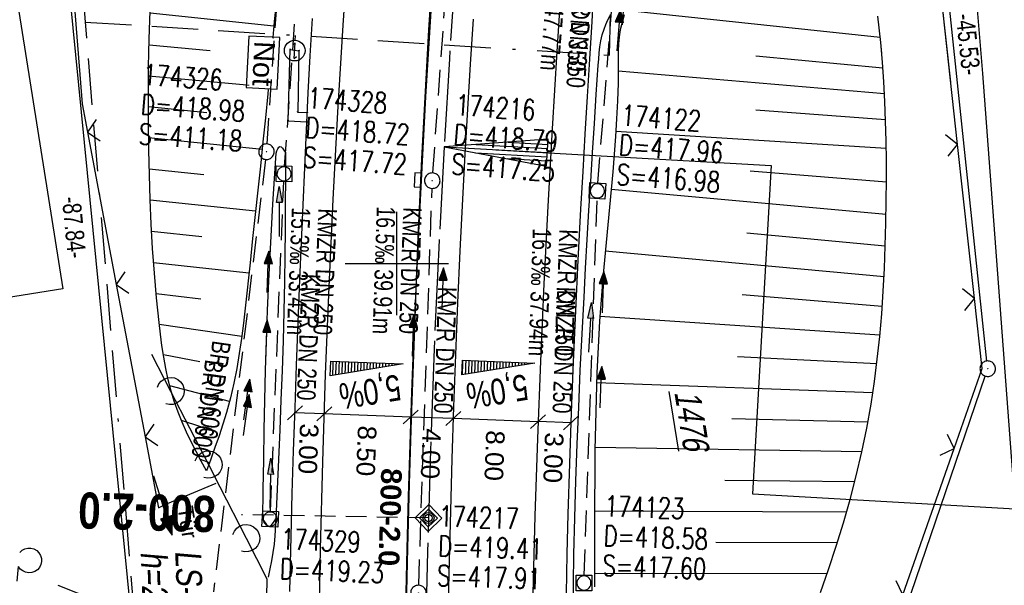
# Model space of a CAD drawing. Extents: x 508367 to 508796, y 450874 to 451832.
# Tile 31 of 37: x 508464 to 508559, y 451669 to 451724. Entities that reach past the tile are written whole.
import ezdxf
from ezdxf.enums import TextEntityAlignment as Align

# ---------------------------------------------------------------- set-up
doc = ezdxf.new("R2010")
doc.units = 0
doc.header["$LTSCALE"] = 10
doc.header["$MEASUREMENT"] = 0
for name, pattern in [('ACAD_ISO16W100', [73, 15, -6.5, 15, -6.5, 15, -7, 1, -7]), ('ACHSE', [5.5, 4, -0.5, 0.5, -0.5]), ('AUSGEZOGEN', [0]), ('LT00', [0]), ('LT17', [0.15, 0.1, -0.05]), ('STRICHLINIE2', [0.375, 0.25, -0.125])]:
    doc.linetypes.add(name, pattern=pattern)
doc.layers.get('0').update_dxf_attribs({"linetype": 'LT00'})
for name, color, linetype in [('--EK_FBR', 250, 'LT00'), ('--EK_Halt-Pfeil', 4, 'LT00'), ('--EK_Haltung', 7, 'STRICHLINIE2'), ('--EK_Haltung-Text', 140, 'LT00'), ('--EK_Schacht-Text', 5, 'LT00'), ('--EK_STATIONSZEICHEN', 19, 'LT00'), ('--EK_STATIONSZEICHEN_NR', 19, 'LT17'), ('--EL_DFK_AB_L', 21, 'LT00'), ('--EL_DFK_AB_P', 7, 'LT00'), ('--EL_Halt-Pfeil', 4, 'LT00'), ('--EL_Haltung', 182, 'STRICHLINIE2'), ('--EL_Haltung-Text', 182, 'LT00'), ('-AX-093', 35, 'ACHSE'), ('-EL-93-1', 250, 'LT00'), ('-QUE-40O', 11, 'Continuous'), ('-QUE-40W', 11, 'Continuous'), ('-STATIONSZEICHEN', 19, 'LT00'), ('-STATIONZEICHEN_NR', 19, 'LT00'), ('ABSTAND', 8, 'LT00'), ('BAB-KABEL', 220, 'ACAD_ISO16W100'), ('BAB-NS_SYB', 221, 'Continuous'), ('BAB-NS_TEXT', 221, 'Continuous'), ('BEMAßUNG', 255, 'Continuous'), ('BW_TEXT_B', 20, 'AUSGEZOGEN'), ('DFK_AB_FLNR', 7, 'Continuous'), ('DFK_AB_L', 21, 'LT00'), ('DFK_AB_P', 7, 'LT00'), ('DFK_KATASTER', 250, 'LT00'), ('DFK_NUTZUNG', 250, 'LT00'), ('LS-WAND_TEXT', 11, 'Continuous'), ('PFEIL', 140, 'AUSGEZOGEN'), ('TOR_TEXT_B', 11, 'Continuous'), ('V120_BOESCH', 250, 'LT00'), ('V120_BOSCHUNG', 250, 'LT00'), ('V120_ZAUN', 40, 'LT00'), ('V121_AFBR_BAB', 250, 'LT00'), ('V121_BOESCH', 250, 'LT00'), ('V121_BOSCHUNG', 250, 'LT00'), ('V121_GEHWEG', 250, 'LT00'), ('V121_GRABEN', 250, 'LT00'), ('V121_H_BORD', 8, 'LT00'), ('V121_KA_MULD', 182, 'LT00'), ('V121_KA_PRUF', 182, 'LT00'), ('V121_LAERM', 11, 'LT00'), ('V121_LD_MARK', 250, 'LT00'), ('V121_RASTER', 250, 'LT00'), ('V121_SINKK', 182, 'LT00'), ('V121_TOR', 10, 'LT00'), ('V121_ZAUN', 40, 'LT00')]:
    doc.layers.add(name, color=color, linetype=linetype)
doc.styles.add('Arial', font='ARIAL.TTF')
doc.styles.add('Beschrift', font='ARIAL.TTF')
doc.styles.add('Haltungsbeschriftung', font='ARIAL.TTF', dxfattribs={"width": 0.75})
doc.styles.add('Knoten', font='ARIALBD.TTF', dxfattribs={"width": 0.8, "height": 1.8})
doc.styles.add('schachtbeschriftung', font='romans.shx', dxfattribs={"width": 0.75, "height": 2})
doc.styles.get("Standard").update_dxf_attribs({"font": 'ARIAL.TTF'})

# ---------------------------------------------------------------- blocks, each defined once
blk = doc.blocks.new('SYMB7201')
at = {"color": 0, "linetype": 'ByBlock'}
for p, q in [((0, 0.385), (-0.11, 0.015)), ((-0.255, -0.385), (-0.115, -0.385)), ((0.445, -0.385), (0.585, -0.385))]:
    blk.add_line(p, q, dxfattribs=at)
for points in [[(0.25, 0.015), (0.11, 0.015), (0, 0.385)], [(-0.393816, -0.383308), (-0.416239, -0.362945), (-0.432849, -0.337617), (-0.442589, -0.308936), (-0.444836, -0.27873), (-0.439449, -0.248923), (-0.426769, -0.221415), (-0.407606, -0.197958), (-0.38318, -0.180047), (-0.355047, -0.168823), (-0.325, -0.165), (-0.294953, -0.168823), (-0.26682, -0.180047), (-0.242394, -0.197959), (-0.223231, -0.221415), (-0.210551, -0.248923), (-0.205164, -0.27873), (-0.207411, -0.308936), (-0.21715, -0.337617), (-0.233761, -0.362945), (-0.256184, -0.383308)], [(0.306185, -0.383308), (0.283761, -0.362945), (0.267151, -0.337617), (0.257411, -0.308936), (0.255164, -0.27873), (0.260552, -0.248923), (0.273231, -0.221415), (0.292394, -0.197958), (0.31682, -0.180047), (0.344953, -0.168823), (0.375, -0.165), (0.405047, -0.168823), (0.43318, -0.180047), (0.457606, -0.197959), (0.476769, -0.221415), (0.489449, -0.248923), (0.494836, -0.27873), (0.492589, -0.308936), (0.48285, -0.337617), (0.466239, -0.362945), (0.443816, -0.383308)]]:
    blk.add_lwpolyline(points, dxfattribs=at)
blk = doc.blocks.new('SYMB0003')
at = {"color": 0, "linetype": 'ByBlock'}
for p, q in [((-0.015712, 0), (0.010166, 0.012015)), ((0, -0.021257), (-0.015712, 0)), ((0.010166, 0.012015), (0, -0.021257))]:
    blk.add_line(p, q, dxfattribs=at)
for points in [[(-0.031395, 0.499013), (-0.093691, 0.491144), (-0.154509, 0.475528), (-0.21289, 0.452414), (-0.267913, 0.422164), (-0.318712, 0.385257), (-0.364484, 0.342274), (-0.404509, 0.293893), (-0.438154, 0.240877), (-0.464888, 0.184062), (-0.484292, 0.124345), (-0.496058, 0.062667), (-0.5, 0)], [(-0.5, 0), (-0.496058, -0.062667), (-0.484292, -0.124345), (-0.464888, -0.184062), (-0.438154, -0.240877), (-0.404509, -0.293893), (-0.364485, -0.342274), (-0.318712, -0.385257), (-0.267914, -0.422164), (-0.21289, -0.452414), (-0.154509, -0.475529), (-0.093691, -0.491144), (-0.031395, -0.499014), (0.031395, -0.499014)], [(0.5, 0), (0.496057, 0.062667), (0.484292, 0.124345), (0.464888, 0.184062), (0.438153, 0.240877), (0.404509, 0.293893), (0.364484, 0.342274), (0.318712, 0.385257), (0.267913, 0.422164), (0.21289, 0.452414), (0.154509, 0.475528), (0.093691, 0.491144), (0.031395, 0.499013), (-0.031395, 0.499013)], [(0.031395, -0.499014), (0.093691, -0.491144), (0.154509, -0.475529), (0.21289, -0.452414), (0.267914, -0.422164), (0.318712, -0.385257), (0.364485, -0.342274), (0.404509, -0.293893), (0.438154, -0.240877), (0.464889, -0.184062), (0.484292, -0.124345), (0.496058, -0.062667), (0.5, 0)]]:
    blk.add_lwpolyline(points, dxfattribs=at)
blk = doc.blocks.new('SYMB18')
at = {"color": 0, "linetype": 'ByBlock'}
for p, q in [((1, 0.13), (0, 0)), ((0.923077, 0.12), (1, 0.12)), ((0.000669, 0), (1, 0)), ((0.307692, 0.04), (1, 0.04)), ((0.615385, 0.08), (1, 0.08)), ((0.307692, -0.04), (1, -0.04)), ((0.615385, -0.08), (1, -0.08)), ((0.923077, -0.12), (1, -0.12))]:
    blk.add_line(p, q, dxfattribs=at)
at = {"color": 0, "linetype": 'ByBlock', "flags": 128}
blk.add_lwpolyline([(0, 0), (1, -0.13), (1, 0.13)], dxfattribs=at)
blk = doc.blocks.new('NS-SYMB')
at = {"layer": 'BAB-NS_SYB'}
for p, q in [((0.179, 0.071), (0.25, 0)), ((-0.25, 0), (0.25, 0)), ((-0.25, 0), (-0.179, -0.071))]:
    blk.add_line(p, q, dxfattribs=at)
blk.add_circle((0, 0), 0.325, dxfattribs=at)
blk = doc.blocks.new('SYMB0011')
at = {"color": 0, "linetype": 'ByBlock'}
for p, q in [((0.5, 0), (-0.5, 0)), ((0, 0.5), (0, -0.5))]:
    blk.add_line(p, q, dxfattribs=at)
blk = doc.blocks.new('SYMB0070')
at = {"color": 0, "linetype": 'ByBlock'}
for p, q in [((-0.5, 0), (0.2, 0)), ((0.5, 0), (0.2, 0.1)), ((0.2, 0.1), (0.2, 0)), ((0.468, 0), (0.21, 0.086)), ((0.21, 0.086), (0.21, -0.086)), ((0.21, -0.086), (0.468, 0)), ((0.22, -0.072), (0.437, 0)), ((0.23, -0.058), (0.405, 0)), ((0.24, -0.045), (0.374, 0)), ((0.342, 0), (0.25, 0.031)), ((0.25, 0.031), (0.25, -0.031)), ((0.25, -0.031), (0.342, 0)), ((0.26, -0.017), (0.31, 0)), ((0.27, -0.003), (0.279, 0))]:
    blk.add_line(p, q, dxfattribs=at)
for points in [[(0.2, 0), (0.2, -0.1), (0.5, 0)], [(0.437, 0), (0.22, 0.072), (0.22, -0.072)], [(0.405, 0), (0.23, 0.058), (0.23, -0.058)], [(0.374, 0), (0.24, 0.045), (0.24, -0.045)], [(0.31, 0), (0.26, 0.017), (0.26, -0.017)], [(0.279, 0), (0.27, 0.003), (0.27, -0.003)]]:
    blk.add_lwpolyline(points, dxfattribs=at)
blk = doc.blocks.new('SYMB7122')
at = {"color": 0, "linetype": 'ByBlock'}
for points in [[(-0.109975, -0.002365), (-0.106745, 0.026562), (-0.096041, 0.053629), (-0.078613, 0.076941), (-0.055681, 0.094866), (-0.028851, 0.106149), (0, 0.11)], [(0, 0.11), (0.028851, 0.106149), (0.055681, 0.094866), (0.078613, 0.076941), (0.096041, 0.053629), (0.106745, 0.026562), (0.109975, -0.002365)], [(-0.075234, -0.080249), (-0.093647, -0.057708), (-0.105504, -0.031126), (-0.109975, -0.002365)], [(0.109975, -0.002365), (0.105504, -0.031126), (0.093647, -0.057708), (0.075234, -0.080249)]]:
    blk.add_lwpolyline(points, dxfattribs=at)
blk = doc.blocks.new('SYMB0024')
at = {"color": 0, "linetype": 'ByBlock'}
for p, q in [((-0.5, 0.5), (0, 0)), ((0, 0), (0.5, 0.5))]:
    blk.add_line(p, q, dxfattribs=at)
blk = doc.blocks.new('_Oblique')
at = {"color": 0, "linetype": 'ByBlock', "lineweight": -2}
blk.add_line((-0.5, -0.5), (0.5, 0.5), dxfattribs=at)
blk = doc.blocks.new('Pfreil3')
at = {"layer": 'PFEIL'}
blk.add_hatch(color=256, dxfattribs=at).paths.add_polyline_path([(-1.549, 0.273), (-1.549, -0.273), (0, 0)])
for p, q in [((-1.549, 0), (-4.831, 0)), ((-1.549, -0.273), (-1.549, 0.273)), ((-1.549, 0.273), (0, 0)), ((0, 0), (-1.549, -0.273))]:
    blk.add_line(p, q, dxfattribs=at)
blk = doc.blocks.new('SYMB0652')
at = {"color": 0, "linetype": 'ByBlock'}
blk.add_lwpolyline([(-0.15, -0.075), (0.15, -0.075), (0.15, 0.075), (-0.15, 0.075), (-0.15, -0.075)], dxfattribs=at)
blk = doc.blocks.new('SYMB1210')
at = {"color": 0, "linetype": 'ByBlock'}
blk.add_line((0.018815, -0.179014), (0.055623, -0.17119), dxfattribs=at)
for points in [[(-0.2, -0.2), (-0.2, 0.2), (0.2, 0.2), (0.2, -0.2), (-0.2, -0.2)], [(0.018815, 0.179014), (-0.018815, 0.179014), (-0.055623, 0.17119), (-0.09, 0.155885), (-0.120444, 0.133766), (-0.145623, 0.105801), (-0.164438, 0.073213), (-0.176067, 0.037424), (-0.18, 0)], [(-0.18, 0), (-0.176067, -0.037424), (-0.164438, -0.073213), (-0.145623, -0.105801), (-0.120444, -0.133766), (-0.09, -0.155885), (-0.055623, -0.17119), (-0.018815, -0.179014), (0.018815, -0.179014)], [(0.18, 0), (0.176067, 0.037424), (0.164438, 0.073213), (0.145623, 0.105801), (0.120444, 0.133766), (0.09, 0.155885), (0.055623, 0.17119), (0.018815, 0.179014)], [(0.055623, -0.17119), (0.09, -0.155885), (0.120444, -0.133766), (0.145623, -0.105801), (0.164438, -0.073213), (0.176067, -0.037424), (0.18, 0)]]:
    blk.add_lwpolyline(points, dxfattribs=at)
blk = doc.blocks.new('Netzknoten_SYMB')
at = {"flags": 128}
blk.add_lwpolyline([(0, -0.864), (0.864, 0), (0, 0.864), (-0.864, 0)], close=True, dxfattribs=at)
blk.add_circle((0, 0), 0.36)

msp = doc.modelspace()

# ---------------------------------------------------------------- hatches: boundary and pattern name
at = {"layer": '-QUE-40O'}
h = msp.add_hatch(dxfattribs=at)
h.set_pattern_fill('LT_0', color=256, scale=0.3, angle=267.80759, style=0, pattern_type=2)
h.set_pattern_definition([(267.807587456, (-0.6326, 2.08462), (0.29978039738, -0.01147664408), [0.30000000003])])
h.paths.add_polyline_path([(508506.353, 451690.648), (508513.348, 451690.381), (508506.299, 451689.249)])
at = {"layer": '-QUE-40W'}
h = msp.add_hatch(dxfattribs=at)
h.set_pattern_fill('LT_0', color=256, scale=0.3, angle=267.80759, style=0, pattern_type=2)
h.set_pattern_definition([(267.807587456, (0.61628, 1.45734), (0.29978039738, -0.01147664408), [0.30000000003])])
h.paths.add_polyline_path([(508493.612, 451690.557), (508500.607, 451690.289), (508493.559, 451689.158)])

# ---------------------------------------------------------------- linework, layer by layer
at = {"layer": '--EK_FBR', "color": 2}
for points in [[(508503.389, 451727.532), (508503.07, 451722.607), (508502.823, 451718.448), (508502.595, 451714.287), (508502.383, 451710.126), (508502.185, 451705.964), (508501.999, 451701.801), (508501.823, 451697.638), (508501.62, 451692.595), (508501.43, 451687.552), (508501.254, 451682.509), (508501.094, 451677.465), (508500.953, 451672.42), (508500.76, 451663.952)], [(508504.936, 451663.965), (508505.059, 451670.031), (508505.208, 451676.096), (508505.351, 451681.123), (508505.514, 451686.149), (508505.696, 451691.175), (508505.9, 451696.2), (508506.125, 451701.223), (508506.374, 451706.246), (508506.608, 451710.595), (508506.858, 451714.944), (508507.122, 451719.292), (508507.398, 451723.639)]]:
    msp.add_lwpolyline(points, dxfattribs=at)
at = {"layer": '--EK_FBR'}
for points in [[(508516.408, 451668.071), (508516.485, 451671.913), (508516.577, 451675.754), (508516.72, 451680.675), (508516.891, 451685.594), (508517.087, 451690.513), (508517.306, 451695.431), (508517.546, 451700.348), (508517.806, 451705.264), (508518.009, 451708.896), (508518.219, 451712.528), (508518.435, 451716.159), (508518.653, 451719.791), (508518.872, 451723.422), (508519.089, 451727.054)], [(508489.644, 451668.278), (508489.77, 451673.604), (508489.885, 451677.748), (508490.014, 451681.891), (508490.155, 451686.034), (508490.305, 451690.177), (508490.464, 451694.32), (508490.629, 451698.462), (508490.777, 451702.072), (508490.93, 451705.681), (508491.09, 451709.29), (508491.259, 451712.899), (508491.439, 451716.507), (508491.63, 451720.114), (508491.836, 451723.721)]]:
    msp.add_lwpolyline(points, dxfattribs=at)
at = {"layer": '--EK_Haltung'}
for p, q in [((508503.479, 451708.769), (508506.795, 451754.978)), ((508519.45, 451707.775), (508523.051, 451753.91)), ((508487.781, 451676.035), (508489.061, 451707.934)), ((508502.113, 451668.884), (508503.401, 451707.272)), ((508518.12, 451669.858), (508519.366, 451706.279))]:
    msp.add_line(p, q, dxfattribs=at)
at = {"layer": '--EK_Haltung', "color": 81}
msp.add_line((508487.306, 451710.079), (508482.265, 451668.242), dxfattribs=at)
at = {"layer": '--EK_STATIONSZEICHEN_NR', "ltscale": 2}
msp.add_line((508503.059, 451675.394), (508484.963, 451675.71), dxfattribs=at)
at = {"layer": '--EL_DFK_AB_L'}
for p, q in [((508557.062, 451690.575), (508552.429, 451734.364)), ((508539.31, 451637.689), (508556.898, 451689.12))]:
    msp.add_line(p, q, dxfattribs=at)
at = {"layer": '--EL_Haltung'}
for p, q in [((508503.479, 451708.769), (508506.795, 451754.978)), ((508519.45, 451707.775), (508523.051, 451753.91)), ((508487.306, 451710.079), (508482.265, 451668.242)), ((508487.781, 451676.035), (508489.061, 451707.934)), ((508502.113, 451668.884), (508503.401, 451707.272)), ((508518.12, 451669.858), (508519.366, 451706.279))]:
    msp.add_line(p, q, dxfattribs=at)
at = {"layer": '-AX-093', "ltscale": 0.2}
msp.add_lwpolyline([(508514.425, 451810.8), (508513.94, 451807.399), (508512.638, 451797.7), (508511.414, 451787.991), (508510.27, 451778.273), (508509.206, 451768.545), (508508.221, 451758.809), (508507.316, 451749.065), (508506.49, 451739.315), (508505.744, 451729.557), (508505.078, 451719.794), (508504.564, 451711.305), (508504.047, 451701.533), (508503.609, 451691.757), (508503.249, 451681.978), (508502.967, 451672.196), (508502.76, 451662.413)], dxfattribs=at)
at = {"layer": '-EL-93-1'}
for p, q in [((508509.556, 451711.021), (508536.205, 451709.502)), ((508536.205, 451709.502), (508534.395, 451677.728)), ((508534.395, 451677.728), (508605.22, 451673.692))]:
    msp.add_line(p, q, dxfattribs=at)
at = {"layer": '-QUE-40O', "flags": 128}
msp.add_lwpolyline([(508506.299, 451689.249), (508506.353, 451690.648), (508513.348, 451690.381), (508506.299, 451689.249)], dxfattribs=at)
at = {"layer": '-QUE-40W', "flags": 128}
msp.add_lwpolyline([(508493.559, 451689.158), (508493.612, 451690.557), (508500.607, 451690.289), (508493.559, 451689.158)], dxfattribs=at)
at = {"layer": 'BAB-KABEL', "ltscale": 0.03}
msp.add_line((508490.183, 451721.598), (508490.214, 451722.08), dxfattribs=at)
at = {"layer": 'BAB-KABEL', "ltscale": 0.03, "flags": 128}
for points in [[(508481.132, 451805.487), (508478.836, 451792.344), (508487.53, 451759.381), (508487.306, 451756.485), (508474.349, 451741.908), (508468.834, 451735.707), (508475.952, 451649.564), (508469.739, 451597.109), (508469.509, 451571.11), (508469.046, 451544.183), (508471.274, 451515.157), (508471.836, 451512.79), (508471.5, 451511.439), (508473.754, 451501.972), (508475.555, 451491.804), (508479.629, 451452.233), (508484.865, 451407.114), (508486.669, 451393.18), (508505.806, 451340.85), (508508.108, 451333.687), (508512.985, 451311.226), (508516.785, 451293.97), (508526.19, 451263.356), (508527.757, 451255.005), (508529.063, 451245.611), (508536.658, 451213.69), (508542.402, 451189.944), (508551.825, 451153.06), (508568.817, 451102.085), (508574.051, 451078.792), (508579.274, 451054.785), (508581.625, 451046.956), (508586.587, 451032.083), (508591.025, 451018.513), (508595.204, 451005.728), (508599.039, 450995.064), (508614.645, 450954.692), (508622.355, 450920.863), (508627.493, 450900.732), (508631.741, 450892.817)], [(508469.854, 451723.368), (508520.557, 451720.159), (508520.704, 451725.774)]]:
    msp.add_lwpolyline(points, dxfattribs=at)
at = {"layer": 'BEMAßUNG'}
for p, q in [((508492.985, 451685.462), (508490.138, 451685.566)), ((508501.345, 451685.16), (508492.985, 451685.464)), ((508505.473, 451685.009), (508501.345, 451685.159)), ((508513.657, 451684.709), (508505.473, 451685.006)), ((508516.855, 451684.595), (508513.657, 451684.711))]:
    msp.add_line(p, q, dxfattribs=at)
at = {"layer": 'BW_TEXT_B'}
msp.add_lwpolyline([(508461.602, 451735.788), (508467.702, 451697.567), (508436.821, 451692.639), (508430.721, 451730.86)], close=True, dxfattribs=at)
at = {"layer": 'DFK_AB_L'}
for p, q in [((508475.126, 451657.945), (508466.595, 451743.864)), ((508557.062, 451690.575), (508552.429, 451734.364)), ((508539.31, 451637.689), (508556.898, 451689.12))]:
    msp.add_line(p, q, dxfattribs=at)
at = {"layer": 'DFK_KATASTER'}
for p, q in [((508556.67, 451718.389), (508554.394, 451744.963)), ((508562.43, 451641.17), (508556.67, 451718.389))]:
    msp.add_line(p, q, dxfattribs=at)
at = {"layer": 'V120_BOESCH'}
msp.add_lwpolyline([(508546.89, 451720.337), (508546.798, 451721.402), (508546.518, 451723.942)], dxfattribs=at)
at = {"layer": 'V120_BOSCHUNG'}
msp.add_line((508541.864, 451722.426), (508546.746, 451721.911), dxfattribs=at)
at = {"layer": 'V120_ZAUN'}
msp.add_line((508553.568, 451717.561), (508552.596, 451726.446), dxfattribs=at)
at = {"layer": 'V121_AFBR_BAB', "color": 0}
for points in [[(508503.389, 451727.532), (508503.07, 451722.607), (508502.823, 451718.448), (508502.595, 451714.287), (508502.383, 451710.126), (508502.185, 451705.964), (508501.999, 451701.801), (508501.823, 451697.638), (508501.62, 451692.595), (508501.43, 451687.552), (508501.254, 451682.509), (508501.094, 451677.465), (508500.953, 451672.42), (508500.76, 451663.952)], [(508504.936, 451663.965), (508505.059, 451670.031), (508505.208, 451676.096), (508505.351, 451681.123), (508505.514, 451686.149), (508505.696, 451691.175), (508505.9, 451696.2), (508506.125, 451701.223), (508506.374, 451706.246), (508506.608, 451710.595), (508506.858, 451714.944), (508507.122, 451719.292), (508507.398, 451723.639)]]:
    msp.add_lwpolyline(points, dxfattribs=at)
at = {"layer": 'V121_AFBR_BAB'}
for points in [[(508516.408, 451668.071), (508516.485, 451671.913), (508516.577, 451675.754), (508516.72, 451680.675), (508516.891, 451685.594), (508517.087, 451690.513), (508517.306, 451695.431), (508517.546, 451700.348), (508517.806, 451705.264), (508518.009, 451708.896), (508518.219, 451712.528), (508518.435, 451716.159), (508518.653, 451719.791), (508518.872, 451723.422), (508519.089, 451727.054)], [(508489.644, 451668.278), (508489.77, 451673.604), (508489.885, 451677.748), (508490.014, 451681.891), (508490.155, 451686.034), (508490.305, 451690.177), (508490.464, 451694.32), (508490.629, 451698.462), (508490.777, 451702.072), (508490.93, 451705.681), (508491.09, 451709.29), (508491.259, 451712.899), (508491.439, 451716.507), (508491.63, 451720.114), (508491.836, 451723.721)]]:
    msp.add_lwpolyline(points, dxfattribs=at)
at = {"layer": 'V121_BOESCH'}
for points in [[(508481.583, 451679.959), (508481.087, 451680.889), (508480.597, 451681.821), (508480.122, 451682.758), (508479.666, 451683.703), (508479.239, 451684.656), (508478.846, 451685.621), (508478.493, 451686.601), (508478.167, 451687.667), (508477.89, 451688.75), (508477.655, 451689.845), (508477.455, 451690.952), (508477.285, 451692.066), (508477.137, 451693.185), (508477.005, 451694.306), (508476.759, 451696.688), (508476.553, 451699.069), (508476.384, 451701.447), (508476.248, 451703.825), (508476.143, 451706.203), (508476.065, 451708.582), (508476.011, 451710.963), (508475.975, 451713.653), (508475.968, 451716.345), (508475.992, 451719.038), (508476.05, 451721.731), (508476.145, 451724.423)], [(508488.276, 451724.581), (508488.148, 451723.419), (508488.033, 451722.256), (508487.928, 451721.093), (508487.827, 451719.929), (508487.727, 451718.766), (508487.513, 451716.43), (508487.285, 451714.097), (508487.046, 451711.765), (508486.799, 451709.433), (508486.548, 451707.1), (508486.296, 451704.765), (508486.047, 451702.427), (508485.803, 451700.084), (508485.655, 451698.618), (508485.504, 451697.151), (508485.345, 451695.685), (508485.172, 451694.222), (508484.98, 451692.763), (508484.762, 451691.311), (508484.513, 451689.866), (508484.227, 451688.43), (508483.898, 451687.004), (508483.521, 451685.591), (508483.177, 451684.454), (508482.803, 451683.324), (508482.409, 451682.199), (508482, 451681.078), (508481.583, 451679.959)], [(508540.963, 451668.187), (508541.749, 451670.414), (508542.49, 451672.658), (508543.185, 451674.917), (508543.829, 451677.191), (508544.421, 451679.479), (508544.957, 451681.779), (508545.435, 451684.091), (508545.852, 451686.412), (508546.183, 451688.582), (508546.462, 451690.758), (508546.695, 451692.94), (508546.884, 451695.128), (508547.033, 451697.321), (508547.148, 451699.516), (508547.232, 451701.715), (508547.289, 451703.915), (508547.324, 451706.116), (508547.338, 451708.033), (508547.335, 451709.949), (508547.312, 451711.864), (508547.266, 451713.778), (508547.195, 451715.689), (508547.095, 451717.597), (508546.963, 451719.501), (508546.798, 451721.402), (508546.518, 451723.942)], [(508487.587, 451669.676), (508487.751, 451670.468), (508487.906, 451671.261), (508488.044, 451672.055), (508488.156, 451672.853), (508488.235, 451673.653), (508488.267, 451674.209), (508488.285, 451674.767), (508488.296, 451675.325)]]:
    msp.add_lwpolyline(points, dxfattribs=at)
at = {"layer": 'V121_BOSCHUNG'}
for p, q in [((508488.101, 451722.957), (508476.137, 451724.225)), ((508522.104, 451724.512), (508546.746, 451721.911)), ((508481.937, 451720.596), (508476.035, 451721.134)), ((508534.716, 451720.09), (508547.004, 451718.95)), ((508521.409, 451718.657), (508547.158, 451716.448)), ((508487.573, 451717.07), (508475.98, 451718.127)), ((508481.624, 451714.599), (508475.968, 451715.152)), ((508534.711, 451714.862), (508547.258, 451713.95)), ((508521.179, 451712.811), (508547.322, 451711.154)), ((508486.97, 451711.036), (508475.992, 451712.159)), ((508481.35, 451708.595), (508476.05, 451709.149)), ((508534.156, 451708.981), (508547.337, 451707.924)), ((508520.724, 451707.185), (508547.305, 451704.777)), ((508486.328, 451705.058), (508476.147, 451706.123)), ((508481.149, 451702.583), (508476.287, 451703.092)), ((508533.838, 451702.984), (508547.232, 451701.715)), ((508520.151, 451701.227), (508547.112, 451698.754)), ((508485.701, 451699.078), (508476.478, 451700.068)), ((508481.054, 451696.558), (508476.724, 451697.071)), ((508533.406, 451696.999), (508546.94, 451695.895)), ((508519.635, 451694.907), (508546.711, 451693.11)), ((508485.007, 451692.958), (508477.027, 451694.114)), ((508480.961, 451690.499), (508477.419, 451691.178)), ((508532.932, 451691.017), (508546.412, 451690.34)), ((508483.815, 451686.675), (508478.034, 451688.165)), ((508519.318, 451688.505), (508546.031, 451687.544)), ((508481.037, 451684.225), (508479.169, 451684.823)), ((508532.388, 451685.031), (508545.551, 451684.705)), ((508519.164, 451682.234), (508544.97, 451681.837)), ((508481.867, 451680.722), (508481.008, 451681.039)), ((508531.705, 451679.038), (508544.282, 451678.924)), ((508519.111, 451676.098), (508543.492, 451675.982)), ((508530.853, 451673.04), (508542.601, 451673.01)), ((508519.102, 451670.057), (508541.614, 451670.025))]:
    msp.add_line(p, q, dxfattribs=at)
at = {"layer": 'V121_GEHWEG'}
msp.add_lwpolyline([(508491.303, 451713.676), (508489.49, 451713.79), (508489.682, 451720.72), (508490.535, 451720.59), (508490.41, 451714.653), (508491.348, 451714.601)], dxfattribs=at)
at = {"layer": 'V121_GRABEN'}
for points in [[(508517.05, 451666.177), (508517.083, 451669.017), (508517.13, 451671.857), (508517.211, 451675.419), (508517.315, 451678.981), (508517.44, 451682.541), (508517.583, 451686.1), (508517.743, 451689.655), (508517.917, 451693.206), (508518.103, 451696.751), (508518.256, 451699.546), (508518.415, 451702.34), (508518.58, 451705.134), (508518.749, 451707.931), (508518.924, 451710.733), (508519.104, 451713.543), (508519.289, 451716.363), (508519.479, 451719.195), (508519.521, 451719.788), (508519.571, 451720.38), (508519.64, 451720.967), (508519.734, 451721.547), (508519.864, 451722.118), (508520.038, 451722.676), (508520.216, 451723.124), (508520.415, 451723.566), (508520.621, 451724.006)], [(508521.982, 451724.071), (508521.844, 451723.585), (508521.715, 451723.098), (508521.606, 451722.608), (508521.503, 451721.934), (508521.444, 451721.252), (508521.417, 451720.565), (508521.41, 451719.875), (508521.409, 451719.184), (508521.388, 451717.455), (508521.334, 451715.731), (508521.252, 451714.01), (508521.145, 451712.293), (508521.018, 451710.579), (508520.876, 451708.867), (508520.721, 451707.158), (508520.559, 451705.449), (508520.393, 451703.742), (508520.228, 451702.035), (508520.068, 451700.327), (508519.916, 451698.619), (508519.777, 451696.91), (508519.604, 451694.422), (508519.464, 451691.93), (508519.353, 451689.436), (508519.267, 451686.939), (508519.204, 451684.441), (508519.16, 451681.941), (508519.131, 451679.44), (508519.114, 451676.939), (508519.106, 451674.438), (508519.103, 451671.937), (508519.102, 451668.743)], [(508488.319, 451710.688), (508488.401, 451710.912), (508488.486, 451711.109), (508488.578, 451711.255), (508488.68, 451711.322), (508488.804, 451711.287), (508488.939, 451711.162), (508489.083, 451710.976), (508489.23, 451710.759)], [(508487.039, 451675.252), (508487.082, 451678.138), (508487.128, 451681.024), (508487.18, 451683.91), (508487.24, 451686.796), (508487.311, 451689.681), (508487.395, 451692.565), (508487.497, 451695.449), (508487.618, 451698.332), (508487.739, 451700.804), (508487.872, 451703.275), (508488.016, 451705.747), (508488.166, 451708.217), (508488.319, 451710.688)], [(508489.23, 451710.759), (508489.222, 451708.264), (508489.211, 451705.768), (508489.194, 451703.273), (508489.168, 451700.778), (508489.13, 451698.283), (508489.069, 451695.412), (508488.991, 451692.542), (508488.897, 451689.672), (508488.792, 451686.802), (508488.677, 451683.933), (508488.554, 451681.063), (508488.426, 451678.194), (508488.296, 451675.325)], [(508487.039, 451675.252), (508487.198, 451675.007), (508487.356, 451674.794), (508487.512, 451674.642), (508487.666, 451674.584), (508487.827, 451674.647), (508487.984, 451674.814), (508488.141, 451675.052), (508488.296, 451675.325)]]:
    msp.add_lwpolyline(points, dxfattribs=at)
at = {"layer": 'V121_H_BORD'}
msp.add_lwpolyline([(508500.918, 451666.799), (508501.051, 451672.461), (508501.22, 451678.702), (508501.415, 451684.943), (508501.635, 451691.183), (508501.883, 451697.421), (508502.16, 451703.658), (508502.469, 451709.894), (508502.809, 451716.127), (508503.183, 451722.359), (508503.592, 451728.588)], dxfattribs=at)
at = {"layer": 'V121_LAERM'}
for p, q in [((508476.288, 451691.23), (508478.118, 451687.673)), ((508478.118, 451687.673), (508481.777, 451680.559))]:
    msp.add_line(p, q, dxfattribs=at)
for points in [[(508481.777, 451680.559), (508482.888, 451678.398), (508485.42, 451673.437)], [(508485.42, 451673.437), (508487.43, 451669.498), (508487.377, 451665.92)]]:
    msp.add_lwpolyline(points, dxfattribs=at)
at = {"layer": 'V121_LD_MARK'}
for points in [[(508492.449, 451663.93), (508492.615, 451672.386), (508492.836, 451680.84), (508493.114, 451689.292), (508493.45, 451697.742), (508493.843, 451706.189), (508494.296, 451714.633), (508494.808, 451723.074), (508495.381, 451731.511), (508496.016, 451739.943), (508496.714, 451748.371), (508497.599, 451758.1), (508498.567, 451767.822), (508499.62, 451777.536), (508500.754, 451787.241), (508501.971, 451796.937), (508503.268, 451806.623), (508503.618, 451809.075)], [(508515.966, 451727.983), (508515.465, 451720.505), (508515.004, 451713.024), (508514.586, 451705.541), (508514.211, 451698.056), (508513.879, 451690.568), (508513.592, 451683.079), (508513.35, 451675.588), (508513.099, 451665.592)]]:
    msp.add_lwpolyline(points, dxfattribs=at)
at = {"layer": 'V121_RASTER'}
for p, q in [((508499.999, 451695.001), (508499.999, 451705.001)), ((508494.998, 451700.001), (508504.998, 451700.001))]:
    msp.add_line(p, q, dxfattribs=at)
at = {"layer": 'V121_ZAUN'}
for p, q in [((508554.228, 451711.535), (508552.596, 451726.446)), ((508470.074, 451712.722), (508472.861, 451697.983)), ((508555.859, 451696.624), (508554.228, 451711.535)), ((508472.861, 451697.983), (508475.649, 451683.244)), ((508548.936, 451667.967), (508553.892, 451682.125))]:
    msp.add_line(p, q, dxfattribs=at)
for points in [[(508468.616, 451727.637), (508469.56, 451715.44), (508470.074, 451712.722)], [(508553.892, 451682.125), (508556.6, 451689.858), (508555.859, 451696.624)], [(508475.649, 451683.244), (508476.945, 451676.388), (508477.822, 451676.805), (508482.534, 451678.758)]]:
    msp.add_lwpolyline(points, dxfattribs=at)

# ---------------------------------------------------------------- block references
at = {"layer": '--EK_Halt-Pfeil', "zscale": 4}
for p, xscale, yscale, rotation in [((508521.972, 451725.086), 3.999999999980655, 4, 85.53856999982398), ((508487.533, 451699.201), 3.999999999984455, 4, 87.7010500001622), ((508504.44, 451697.596), 4.000000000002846, 4, 88.07932000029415), ((508519.953, 451697.252), 4.000000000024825, 4, 88.04070999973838), ((508485.438, 451685.353), 3.9999999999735, 4.000000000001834, 81.85489360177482)]:
    msp.add_blockref('SYMB0070', p, dxfattribs=dict(at, xscale=xscale, yscale=yscale, rotation=rotation))
at = {"layer": '--EK_STATIONSZEICHEN', "linetype": 'Continuous', "lineweight": 0, "xscale": 1.499999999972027, "yscale": 1.5, "zscale": 1.5, "rotation": 178.99864674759}
msp.add_blockref('Netzknoten_SYMB', (508503.059, 451675.394), dxfattribs=at)
at = {"layer": '--EL_DFK_AB_P', "xscale": 1.500000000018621, "yscale": 1.5, "zscale": 1.5, "rotation": 264.7377099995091}
msp.add_blockref('SYMB0003', (508557.14, 451689.829), dxfattribs=at)
at = {"layer": '--EL_Halt-Pfeil', "zscale": 4}
for p, xscale, yscale, rotation in [((508521.461, 451722.561), 3.999999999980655, 4, 85.53856999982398), ((508501.578, 451693.043), 4.000000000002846, 4, 88.07932000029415), ((508487.395, 451692.565), 3.999999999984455, 4, 87.7010500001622), ((508519.742, 451688.034), 4.000000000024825, 4, 88.04070999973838), ((508485.485, 451686.855), 3.9999999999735, 4.000000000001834, 81.85489360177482)]:
    msp.add_blockref('SYMB0070', p, dxfattribs=dict(at, xscale=xscale, yscale=yscale, rotation=rotation))
at = {"layer": '-EL-93-1', "xscale": 9.999999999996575, "yscale": 10, "zscale": 10, "rotation": 356.7385810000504}
msp.add_blockref('SYMB18', (508504.564, 451711.305), dxfattribs=at)
at = {"layer": '-STATIONSZEICHEN', "linetype": 'Continuous', "lineweight": 0, "rotation": 178.99864674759}
msp.add_blockref('Netzknoten_SYMB', (508503.059, 451675.394), dxfattribs=at)
at = {"layer": 'BAB-NS_SYB', "xscale": 3.075000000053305, "yscale": 3.075000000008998, "zscale": 3.075, "rotation": 87.2364222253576}
msp.add_blockref('NS-SYMB', (508490.12, 451720.601), dxfattribs=at)
at = {"layer": 'BEMAßUNG', "xscale": 1.4, "yscale": 1.4, "zscale": 1.4}
for p, rotation in [((508490.138, 451685.566), 177.9191220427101), ((508492.985, 451685.464), 177.919122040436), ((508492.985, 451685.462), 357.9191220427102), ((508501.345, 451685.16), 357.919122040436), ((508501.345, 451685.159), 177.9191220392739), ((508505.473, 451685.009), 357.9191220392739), ((508505.473, 451685.006), 177.9191220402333), ((508513.657, 451684.711), 177.9191220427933), ((508513.657, 451684.709), 357.9191220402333), ((508516.855, 451684.595), 357.9191220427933)]:
    msp.add_blockref('_Oblique', p, dxfattribs=dict(at, rotation=rotation))
at = {"layer": 'DFK_AB_P', "xscale": 1.500000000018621, "yscale": 1.5, "zscale": 1.5, "rotation": 264.7377099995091}
msp.add_blockref('SYMB0003', (508557.14, 451689.829), dxfattribs=at)
at = {"layer": 'DFK_NUTZUNG', "xscale": 10.00000000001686, "yscale": 10, "zscale": 10, "rotation": 264.7377100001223}
msp.add_blockref('SYMB7201', (508466.985, 451667.795), dxfattribs=at)
at = {"layer": 'PFEIL'}
for p, rotation in [((508488.63, 451707.456), 90), ((508518.826, 451696.243), 86.58171434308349), ((508487.82, 451681.165), 88.6992510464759)]:
    msp.add_blockref('Pfreil3', p, dxfattribs=dict(at, rotation=rotation))
at = {"layer": 'V121_GEHWEG', "xscale": 0.1, "yscale": 0.1, "zscale": 0.1, "rotation": 279.0666}
for p in [(508489.682, 451720.72), (508490.535, 451720.59), (508490.41, 451714.653), (508489.49, 451713.79), (508491.303, 451713.676), (508491.348, 451714.601)]:
    msp.add_blockref('SYMB0011', p, dxfattribs=at)
at = {"layer": 'V121_KA_MULD', "zscale": 3.8}
for p, xscale, yscale, rotation in [((508489.091, 451708.684), 3.799999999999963, 3.79999999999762, 269.4036314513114), ((508519.392, 451707.029), 3.800000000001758, 3.799999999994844, 266.6333891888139), ((508487.751, 451675.286), 3.799999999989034, 3.799999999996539, 87.55032794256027), ((508518.094, 451669.109), 3.799999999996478, 3.79999999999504, 269.5390693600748)]:
    msp.add_blockref('SYMB1210', p, dxfattribs=dict(at, xscale=xscale, yscale=yscale, rotation=rotation))
at = {"layer": 'V121_KA_PRUF', "xscale": 1.5, "yscale": 1.5, "zscale": 1.5, "rotation": 279.0666}
for p in [(508487.395, 451710.823), (508503.426, 451708.022), (508502.088, 451668.135)]:
    msp.add_blockref('SYMB0003', p, dxfattribs=at)
at = {"layer": 'V121_LAERM', "xscale": 12, "yscale": 12, "zscale": 12}
for p, rotation in [((508478.118, 451687.673), 297.21735), ((508481.777, 451680.559), 297.21735), ((508485.42, 451673.437), 297.03709)]:
    msp.add_blockref('SYMB7122', p, dxfattribs=dict(at, rotation=rotation))
at = {"layer": 'V121_SINKK', "xscale": 4.500000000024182, "yscale": 4.499999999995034, "zscale": 4.5, "rotation": 87.08501947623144}
msp.add_blockref('SYMB0652', (508502.034, 451708.086), dxfattribs=at)
at = {"layer": 'V121_TOR', "xscale": 6.000000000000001, "yscale": 6, "zscale": 6, "rotation": 287.4837920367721}
msp.add_blockref('SYMB0070', (508477.366, 451676.605), dxfattribs=at)
at = {"layer": 'V121_ZAUN', "yscale": 2.1, "zscale": 2.1}
for p, xscale, rotation in [((508470.074, 451712.722), 2.1, 280.71047), ((508554.228, 451711.535), 2.099999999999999, 96.24331999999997), ((508472.861, 451697.983), 2.1, 280.71047), ((508555.859, 451696.624), 2.099999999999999, 96.24331999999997), ((508475.649, 451683.244), 2.1, 280.71047), ((508553.892, 451682.125), 2.1, 70.70427), ((508548.936, 451667.967), 2.1, 70.70427)]:
    msp.add_blockref('SYMB0024', p, dxfattribs=dict(at, xscale=xscale, rotation=rotation))

# ---------------------------------------------------------------- texts
at = {"layer": '--EK_Haltung-Text', "style": 'Haltungsbeschriftung', "width": 0.75}
for s, rotation, p in [('19.3‰ 47.77m', -94.46143, (508514.822, 451731.067)), ('KMZR DN 350', -94.46143, (508517.374, 451730.868)), ('15.3‰ 33.42m', -92.29895, (508489.853, 451705.47)), ('KMZR DN 250', -92.29895, (508492.41, 451705.367)), ('16.5‰ 39.91m', -91.92068, (508498.064, 451705.562)), ('KMZR DN 250', -91.92068, (508500.622, 451705.476)), ('16.3‰ 37.94m', -91.95929, (508513.154, 451703.438)), ('KMZR DN 250', -91.95929, (508515.712, 451703.35)), ('BR DN 600', 261.85488, (508481.485, 451690.78))]:
    msp.add_text(s, height=1.8, rotation=rotation, dxfattribs=at).set_placement(p)
at = {"layer": '--EK_Schacht-Text', "style": 'schachtbeschriftung', "width": 0.75}
for s, rotation, p in [('174326', -4.02772, (508475.389, 451717.299)), ('174328', -4.05919, (508491.297, 451715.052)), ('D=418.98', -4.02772, (508475.187, 451714.425)), ('174216', -4.10472, (508505.637, 451714.388)), ('174122', -4.46142, (508521.643, 451713.381)), ('D=418.72', -4.05919, (508491.093, 451712.179)), ('S=411.18', -4.02772, (508474.984, 451711.552)), ('D=418.79', -4.10472, (508505.431, 451711.516)), ('D=417.96', -4.46142, (508521.419, 451710.51)), ('S=417.72', -4.05919, (508490.89, 451709.306)), ('S=417.25', -4.10472, (508505.225, 451708.643)), ('S=416.98', -4.46142, (508521.195, 451707.639)), ('174123', -1.95928, (508520.066, 451675.557)), ('174217', -1.92068, (508504.055, 451674.583)), ('174329', -2.29895, (508488.755, 451672.37)), ('D=418.58', -1.95928, (508519.967, 451672.679)), ('D=419.41', -1.92068, (508503.959, 451671.705)), ('S=417.60', -1.95928, (508519.869, 451669.801)), ('D=419.23', -2.29895, (508488.64, 451669.493)), ('S=417.91', -1.92068, (508503.862, 451668.827))]:
    msp.add_text(s, height=2, rotation=rotation, dxfattribs=at).set_placement(p)
at = {"layer": '--EK_STATIONSZEICHEN_NR', "style": 'Knoten', "width": 0.8}
msp.add_text('800-2.0', height=3.5, rotation=178.34488, dxfattribs=at).set_placement((508482.444, 451675.757), align=Align.MIDDLE_LEFT)
at = {"layer": '--EL_Haltung-Text', "style": 'Haltungsbeschriftung', "width": 0.75}
for s, rotation, p in [('KMZR DN 350', -94.46143, (508517.334, 451729.292)), ('KMZR DN 250', -92.29895, (508490.815, 451699.049)), ('KMZR DN 250', -91.92068, (508503.991, 451697.774)), ('KMZR DN 250', -91.95929, (508515.473, 451697.786)), ('BR DN 600', 261.85488, (508482.178, 451692.619))]:
    msp.add_text(s, height=1.8, rotation=rotation, dxfattribs=at).set_placement(p)
at = {"layer": '-QUE-40O', "style": 'Beschrift', "width": 0.75}
msp.add_text('5,0%', height=2.5, rotation=189.11751, dxfattribs=at).set_placement((508512.464, 451689.325))
at = {"layer": '-QUE-40W', "style": 'Beschrift', "width": 0.75}
msp.add_text('5,0%', height=2.5, rotation=189.11751, dxfattribs=at).set_placement((508500.163, 451689.294))
at = {"layer": '-STATIONZEICHEN_NR', "style": 'Knoten'}
msp.add_text('800-2.0', height=2, rotation=268.34488, dxfattribs=at).set_placement((508500.359, 451675.441), align=Align.TOP_CENTER)
at = {"layer": 'ABSTAND', "width": 0.75}
for s, rotation, p in [('-45.53-', -83.95992, (508554.044, 451724.09)), ('-87.84-', -84.33094, (508467.602, 451706.388))]:
    msp.add_text(s, height=1.8, rotation=rotation, dxfattribs=at).set_placement(p)
at = {"layer": 'BEMAßUNG', "char_height": 1.8, "attachment_point": 5, "rotation": 267.91912, "style": 'Arial'}
for s, insert in [('\\A1;3.00', (508491.437, 451682.082)), ('\\A1;8.50', (508497.042, 451681.88)), ('\\A1;4.00', (508503.285, 451681.613)), ('\\A1;8.00', (508509.442, 451681.424)), ('\\A1;3.00', (508515.133, 451681.221))]:
    msp.add_mtext(s, dxfattribs=dict(at, insert=insert))
at = {"layer": 'DFK_AB_FLNR', "oblique": 13.754, "width": 0.75}
msp.add_text('%%U1476', height=2.5, rotation=279.0666, dxfattribs=at).set_placement((508526.826, 451687.574))
at = {"layer": 'TOR_TEXT_B', "insert": (508478.767, 451676.415), "char_height": 1.5, "attachment_point": 7, "rotation": 279.0666, "style": 'Beschrift'}
msp.add_mtext('Tür', dxfattribs=at)

# ---------------------------------------------------------------- next in the draw order: texts
at = {"layer": 'BAB-NS_SYB', "insert": (508486.201, 451721.562), "char_height": 2, "attachment_point": 7, "rotation": 267.23642, "style": 'Beschrift', "bg_fill": 3, "box_fill_scale": 1.15, "bg_fill_color": 256, "bg_fill_transparency": 2951237}
msp.add_mtext('Not', dxfattribs=at)
at = {"layer": 'LS-WAND_TEXT', "insert": (508475.228, 451672.104), "char_height": 2.5, "attachment_point": 7, "rotation": 272.10291, "line_spacing_factor": 0.8, "style": 'Beschrift', "bg_fill": 3, "box_fill_scale": 1, "bg_fill_color": 256, "bg_fill_transparency": 7190816}
msp.add_mtext('{\\Q7;\\W0.8;LS-Wand\\Ph=2.2m}', dxfattribs=at)

# ---------------------------------------------------------------- next in the draw order: linework, layer by layer
at = {"layer": '--EK_Haltung'}
for p, q in [((508487.448, 451711.57), (508490.594, 451756.271)), ((508489.144, 451709.431), (508491.951, 451748.983))]:
    msp.add_line(p, q, dxfattribs=at)
at = {"layer": '--EL_DFK_AB_L'}
msp.add_line((508475.126, 451657.945), (508466.595, 451743.864), dxfattribs=at)
at = {"layer": '--EL_Haltung'}
for p, q in [((508487.448, 451711.57), (508490.594, 451756.271)), ((508489.144, 451709.431), (508491.951, 451748.983))]:
    msp.add_line(p, q, dxfattribs=at)
at = {"layer": 'BAB-NS_TEXT', "linetype": 'Continuous', "flags": 128}
msp.add_lwpolyline([(508485.681, 451722.013), (508485.44, 451717.03), (508488.437, 451716.885), (508488.678, 451721.868)], close=True, dxfattribs=at)

doc.saveas('drawing.dxf')
